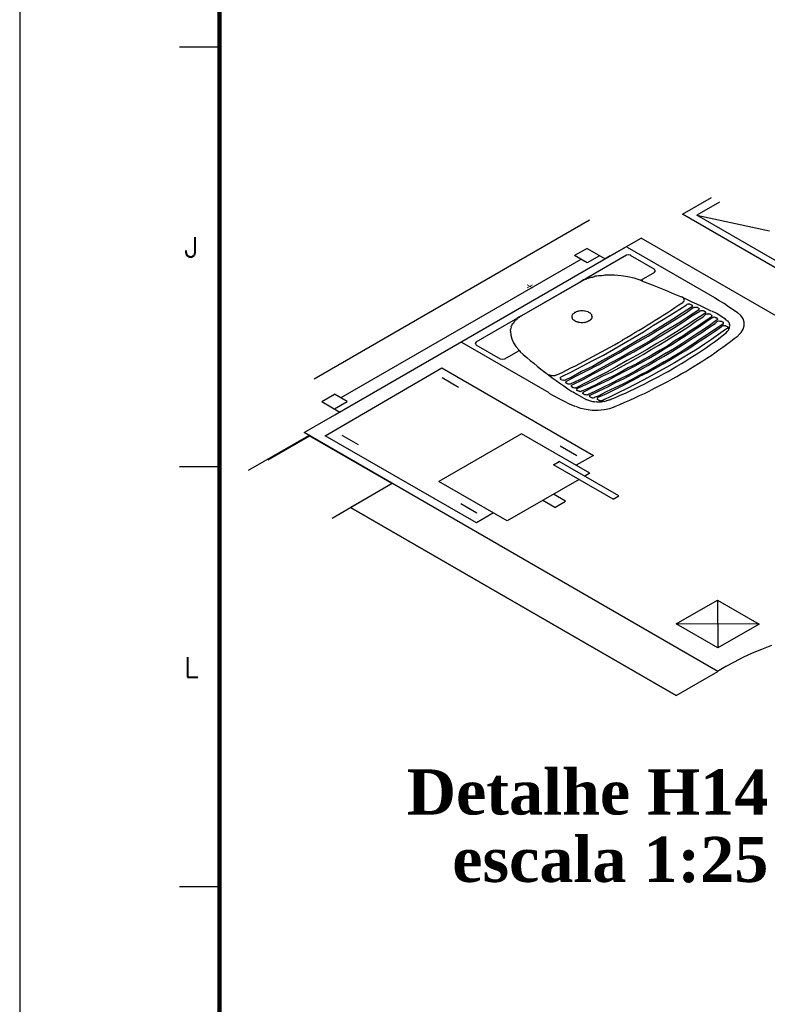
# Model space of a CAD drawing. Header units: millimetres. Extents: x 335 to 91625, y -1 to 84.
# Tile 2 of 62: x 335 to 345, y 24 to 37. Entities that reach past the tile are written whole.
import ezdxf

# ---------------------------------------------------------------- set-up
doc = ezdxf.new("R2010")
doc.units = ezdxf.units.MM
doc.header["$MEASUREMENT"] = 0
doc.layers.add('DI-Títulos', color=3, linetype='Continuous', lineweight=30)
doc.layers.add('SIMBOLOS INT', color=8, linetype='Continuous', lineweight=5)
doc.layers.add('Margem', color=4, linetype='Continuous')
doc.styles.add('ROMANS', font='ROMANS')
doc.styles.add('TimesNewRomanN', font='timesbd.ttf')

msp = doc.modelspace()

# ---------------------------------------------------------------- linework, layer by layer
at = {"color": 7}
for p, q in [((343.6307, 34.1893), (343.9947, 34.3993)), ((344.0957, 34.3403), (343.8097, 34.1753)), ((352.0847, 29.3083), (343.6307, 34.1893)), ((343.8097, 34.1753), (344.7217, 33.9793)), ((347.9457, 31.7873), (343.8097, 34.1753)), ((339.0189, 32.1263), (342.4669, 34.1173)), ((342.7267, 33.6673), (343.1137, 33.8903)), ((351.0507, 29.3083), (343.1137, 33.8903)), ((339.2787, 31.6763), (342.7267, 33.6673)), ((342.4357, 33.7603), (342.2797, 33.6703)), ((342.4377, 33.5783), (342.2797, 33.6703)), ((342.4357, 33.7603), (342.6617, 33.6293)), ((342.5937, 33.6683), (342.4377, 33.5783)), ((342.7267, 33.6673), (342.6617, 33.6293)), ((342.3597, 33.6233), (339.3537, 31.8883)), ((339.1597, 31.4153), (340.6197, 32.2643)), ((340.6197, 32.2643), (342.5157, 31.1693)), ((340.6217, 32.1433), (340.8277, 32.0243)), ((339.1147, 31.8433), (339.2737, 31.9343)), ((339.4317, 31.8433), (339.2737, 31.9343)), ((339.1147, 31.8433), (339.3407, 31.7123)), ((339.2737, 31.7513), (339.4317, 31.8433)), ((339.2787, 31.6763), (339.3407, 31.7123)), ((338.8947, 31.4543), (339.2787, 31.6763)), ((344.0727, 28.4653), (338.8947, 31.4543)), ((344.0727, 28.4653), (338.8947, 31.4543)), ((341.6147, 31.4413), (340.5807, 30.8443)), ((342.4717, 30.9463), (341.6147, 31.4413)), ((338.1987, 30.9843), (338.9537, 31.4203)), ((338.4427, 31.1123), (338.9647, 31.4143)), ((338.9537, 31.4203), (339.9987, 30.8173)), ((341.0507, 30.3233), (339.1597, 31.4153)), ((339.5747, 31.3013), (339.3697, 31.4203)), ((342.1007, 31.2893), (342.3077, 31.1693)), ((342.0167, 31.0523), (342.0877, 31.0933)), ((342.8327, 30.6623), (342.0877, 31.0933)), ((342.5157, 31.1693), (342.3007, 31.0453)), ((342.7627, 30.6223), (342.0167, 31.0523)), ((342.4717, 30.9463), (342.4067, 30.9083)), ((341.4377, 30.3493), (340.5807, 30.8443)), ((342.3367, 30.8683), (341.4377, 30.3493)), ((339.9987, 30.8173), (339.2437, 30.3813)), ((339.9987, 30.8173), (339.4767, 30.5153)), ((339.9987, 30.8173), (339.4767, 30.5153)), ((342.0327, 30.5183), (341.8817, 30.6053)), ((342.1677, 30.5963), (342.0167, 30.6833)), ((342.0327, 30.5183), (342.1677, 30.5963)), ((342.7627, 30.6223), (342.8327, 30.6623)), ((343.5497, 28.1633), (339.4767, 30.5153)), ((339.4767, 30.5153), (343.5497, 28.1633)), ((341.0557, 30.4463), (340.8557, 30.5623)), ((341.2667, 30.4483), (341.0507, 30.3233)), ((344.0697, 29.3573), (344.0727, 28.7593)), ((344.5897, 29.0573), (343.5527, 29.0593)), ((343.5497, 28.1633), (344.0727, 28.4653))]:
    msp.add_line(p, q, dxfattribs=at)
at = {"color": 8}
for p, q in [((340.8687, 32.5943), (342.9187, 33.7783)), ((342.9287, 33.6763), (342.4327, 33.3893)), ((342.9367, 33.7763), (344.0307, 33.1453)), ((343.2827, 33.4963), (342.9787, 33.6713)), ((342.5397, 33.4123), (342.5237, 33.4063)), ((342.5597, 33.4123), (342.5397, 33.4123)), ((342.5787, 33.4163), (342.5597, 33.4123)), ((342.6047, 33.4193), (342.5787, 33.4163)), ((342.6197, 33.4163), (342.6047, 33.4193)), ((342.6407, 33.4223), (342.6197, 33.4163)), ((342.6587, 33.4243), (342.6407, 33.4223)), ((342.6797, 33.4243), (342.6587, 33.4243)), ((342.6877, 33.4253), (342.6797, 33.4243)), ((343.1187, 33.3683), (343.2827, 33.4633)), ((342.3547, 33.3443), (341.6147, 32.9173)), ((342.3577, 33.3433), (341.6147, 32.9173)), ((342.3677, 33.3523), (342.3547, 33.3443)), ((342.3627, 33.3463), (342.3577, 33.3433)), ((342.3707, 33.3503), (342.3627, 33.3463)), ((342.3807, 33.3593), (342.3677, 33.3523)), ((342.3807, 33.3563), (342.3707, 33.3503)), ((342.3937, 33.3673), (342.3807, 33.3593)), ((342.3857, 33.3593), (342.3807, 33.3563)), ((342.3967, 33.3653), (342.3857, 33.3593)), ((342.4117, 33.3773), (342.3937, 33.3673)), ((342.4067, 33.3713), (342.3967, 33.3653)), ((342.4197, 33.3733), (342.4067, 33.3713)), ((342.4227, 33.3833), (342.4117, 33.3773)), ((342.4307, 33.3793), (342.4197, 33.3733)), ((342.4327, 33.3893), (342.4227, 33.3833)), ((342.4457, 33.3823), (342.4307, 33.3793)), ((342.4487, 33.3833), (342.4457, 33.3813)), ((342.4587, 33.3893), (342.4487, 33.3833)), ((342.4717, 33.3913), (342.4587, 33.3893)), ((342.4847, 33.3953), (342.4717, 33.3913)), ((342.5057, 33.3983), (342.4847, 33.3953)), ((342.5237, 33.4063), (342.5057, 33.3983)), ((343.1027, 33.3623), (343.0957, 33.3673)), ((343.1057, 33.3613), (343.1027, 33.3623)), ((343.1087, 33.3593), (343.1057, 33.3613)), ((343.1237, 33.3593), (343.1087, 33.3593)), ((343.1187, 33.3683), (343.1157, 33.3673)), ((343.1157, 33.3673), (343.1187, 33.3653)), ((343.1187, 33.3653), (343.1157, 33.3643)), ((343.1157, 33.3643), (343.1237, 33.3593)), ((343.1237, 33.3593), (343.1267, 33.3573)), ((343.1267, 33.3583), (343.1237, 33.3593)), ((343.1267, 33.3583), (343.1267, 33.3573)), ((343.1267, 33.3583), (343.1267, 33.3573)), ((343.6227, 33.1553), (343.6177, 33.1583)), ((343.6277, 33.1523), (343.6227, 33.1553)), ((343.6307, 33.1513), (343.6277, 33.1523)), ((343.6387, 33.1463), (343.6307, 33.1513)), ((343.6307, 33.0223), (343.6797, 33.0563)), ((343.6357, 33.0823), (343.6407, 33.0853)), ((343.6407, 33.1453), (343.6387, 33.1463)), ((343.6387, 33.0923), (343.6437, 33.0953)), ((343.6407, 33.0853), (343.6387, 33.0923)), ((343.6437, 33.1433), (343.6407, 33.1443)), ((343.6457, 33.1363), (343.6437, 33.1433)), ((343.6437, 33.0953), (343.6457, 33.0973)), ((343.6487, 33.1343), (343.6457, 33.1363)), ((343.6457, 33.1123), (343.6537, 33.1163)), ((343.6537, 33.1073), (343.6457, 33.1123)), ((343.6457, 33.0973), (343.6517, 33.1023)), ((343.6487, 33.1283), (343.6487, 33.1343)), ((343.6537, 33.1253), (343.6487, 33.1283)), ((343.6517, 33.1063), (343.6537, 33.1073)), ((343.6537, 33.1043), (343.6517, 33.1063)), ((343.6517, 33.1033), (343.6537, 33.1043)), ((343.6537, 33.1193), (343.6537, 33.1253)), ((343.6537, 33.1163), (343.6537, 33.1193)), ((343.6797, 33.0563), (343.6847, 33.0593)), ((343.6847, 33.0593), (343.6907, 33.0623)), ((343.6907, 33.0623), (343.6957, 33.0653)), ((343.6957, 33.0653), (343.7007, 33.0623)), ((343.7007, 33.0623), (343.7037, 33.0643)), ((343.7037, 33.0643), (343.7107, 33.0683)), ((343.7107, 33.0683), (343.7167, 33.0653)), ((343.7167, 33.0653), (343.7187, 33.0673)), ((343.7187, 33.0673), (343.7237, 33.0643)), ((343.7237, 33.0643), (343.7267, 33.0623)), ((343.7267, 33.0623), (343.7347, 33.0583)), ((343.7347, 33.0583), (343.7397, 33.0583)), ((343.7397, 33.0583), (343.7397, 33.0553)), ((343.7397, 33.0553), (343.7477, 33.0503)), ((343.7477, 33.0503), (343.7497, 33.0493)), ((343.7497, 33.0493), (343.7557, 33.0463)), ((343.7577, 33.0413), (343.7497, 33.0373)), ((343.7557, 33.0463), (343.7527, 33.0443)), ((343.7527, 33.0443), (343.7577, 33.0413)), ((341.6147, 32.9173), (341.6067, 32.9123)), ((341.6147, 32.9173), (341.6097, 32.9143)), ((342.2487, 32.9263), (342.2457, 32.9153)), ((342.2457, 32.9153), (342.2457, 32.9123)), ((342.2507, 32.9303), (342.2487, 32.9263)), ((342.2617, 32.9363), (342.2507, 32.9303)), ((342.2687, 32.9473), (342.2587, 32.9413)), ((342.2587, 32.9413), (342.2617, 32.9363)), ((342.2797, 32.9533), (342.2687, 32.9473)), ((342.2817, 32.9603), (342.2767, 32.9573)), ((342.2767, 32.9573), (342.2797, 32.9533)), ((342.2927, 32.9603), (342.2817, 32.9603)), ((342.3007, 32.9653), (342.2927, 32.9603)), ((342.3107, 32.9713), (342.3007, 32.9653)), ((342.3187, 32.9693), (342.3107, 32.9713)), ((342.3287, 32.9753), (342.3187, 32.9693)), ((342.3367, 32.9773), (342.3287, 32.9753)), ((342.3547, 32.9783), (342.3367, 32.9773)), ((342.3597, 32.9783), (342.3547, 32.9783)), ((342.3707, 32.9813), (342.3597, 32.9783)), ((342.3807, 32.9783), (342.3707, 32.9813)), ((342.3857, 32.9783), (342.3807, 32.9783)), ((342.4047, 32.9773), (342.3857, 32.9783)), ((342.4117, 32.9753), (342.4047, 32.9773)), ((342.4277, 32.9723), (342.4117, 32.9753)), ((342.4307, 32.9713), (342.4277, 32.9723)), ((342.4457, 32.9683), (342.4307, 32.9713)), ((342.4487, 32.9663), (342.4457, 32.9683)), ((342.4587, 32.9603), (342.4487, 32.9663)), ((342.4667, 32.9563), (342.4587, 32.9603)), ((342.4747, 32.9513), (342.4667, 32.9563)), ((342.4797, 32.9483), (342.4747, 32.9513)), ((342.4827, 32.9413), (342.4797, 32.9483)), ((342.4897, 32.9363), (342.4827, 32.9413)), ((342.4957, 32.9273), (342.4897, 32.9363)), ((342.4957, 32.9243), (342.4957, 32.9273)), ((342.4957, 32.9153), (342.4957, 32.9243)), ((342.4977, 32.9113), (342.4957, 32.9153)), ((343.3887, 32.8703), (343.5087, 32.9453)), ((343.6277, 32.9483), (343.5037, 32.8703)), ((343.5087, 32.9453), (343.6307, 33.0223)), ((343.5607, 32.8853), (343.6797, 32.9603)), ((343.7447, 33.0253), (343.6277, 32.9483)), ((343.6357, 32.8393), (343.7497, 32.9173)), ((343.6797, 32.9603), (343.7627, 33.0203)), ((343.8307, 32.9873), (343.7137, 32.9113)), ((343.7497, 33.0283), (343.7447, 33.0253)), ((343.7527, 33.0323), (343.7477, 33.0293)), ((343.7477, 33.0293), (343.7497, 33.0283)), ((343.7497, 33.0373), (343.7557, 33.0343)), ((343.7497, 32.9173), (343.8487, 32.9773)), ((343.7557, 33.0343), (343.7527, 33.0323)), ((343.7627, 33.0203), (343.7687, 33.0233)), ((343.7687, 33.0233), (343.7787, 33.0203)), ((343.7787, 33.0203), (343.7867, 33.0243)), ((343.7867, 33.0253), (343.7867, 33.0243)), ((343.7867, 33.0253), (343.7867, 33.0243)), ((343.7867, 33.0253), (343.7917, 33.0253)), ((343.7917, 33.0253), (343.7947, 33.0263)), ((343.9107, 32.9443), (343.7917, 32.8693)), ((343.7947, 33.0263), (343.7997, 33.0233)), ((343.7997, 33.0233), (343.8127, 33.0243)), ((343.8127, 33.0253), (343.8127, 33.0243)), ((343.8127, 33.0253), (343.8127, 33.0243)), ((343.8127, 33.0253), (343.8177, 33.0213)), ((343.8177, 33.0223), (343.8177, 33.0213)), ((343.8177, 33.0223), (343.8207, 33.0203)), ((343.8207, 33.0203), (343.8277, 33.0163)), ((343.8277, 33.0163), (343.8307, 33.0143)), ((343.8307, 33.0143), (343.8337, 33.0133)), ((343.8337, 32.9893), (343.8307, 32.9873)), ((343.8337, 33.0133), (343.8337, 33.0043)), ((343.8337, 33.0043), (343.8357, 33.0023)), ((343.8357, 33.0023), (343.8337, 33.0013)), ((343.8337, 33.0013), (343.8387, 32.9983)), ((343.8407, 32.9933), (343.8337, 32.9893)), ((343.8387, 32.9983), (343.8357, 32.9963)), ((343.8357, 32.9963), (343.8407, 32.9933)), ((343.8487, 32.9773), (343.8517, 32.9783)), ((343.8517, 32.9783), (343.8587, 32.9823)), ((343.8587, 32.9833), (343.8617, 32.9843)), ((343.8587, 32.9833), (343.8587, 32.9823)), ((343.8587, 32.9833), (343.8587, 32.9823)), ((343.8617, 32.9843), (343.8647, 32.9833)), ((343.8647, 32.9833), (343.8667, 32.9843)), ((343.8667, 32.9843), (343.8827, 32.9843)), ((343.8827, 32.9843), (343.8847, 32.9823)), ((343.8847, 32.9833), (343.8877, 32.9843)), ((343.8847, 32.9833), (343.8847, 32.9823)), ((343.8877, 32.9843), (343.8927, 32.9813)), ((343.8877, 32.9063), (343.9237, 32.9363)), ((343.8927, 32.9813), (343.8977, 32.9783)), ((343.8977, 32.9783), (343.9037, 32.9753)), ((343.9037, 32.9753), (343.9057, 32.9743)), ((343.9057, 32.9743), (343.9137, 32.9693)), ((343.9187, 32.9483), (343.9107, 32.9443)), ((343.9137, 32.9693), (343.9167, 32.9683)), ((343.9167, 32.9683), (343.9137, 32.9663)), ((343.9137, 32.9663), (343.9167, 32.9643)), ((343.9167, 32.9533), (343.9137, 32.9513)), ((343.9137, 32.9513), (343.9187, 32.9483)), ((343.9167, 32.9653), (343.9167, 32.9643)), ((343.9167, 32.9653), (343.9167, 32.9643)), ((343.9167, 32.9653), (343.9237, 32.9603)), ((343.9237, 32.9603), (343.9167, 32.9563)), ((343.9167, 32.9563), (343.9187, 32.9543)), ((343.9187, 32.9543), (343.9167, 32.9533)), ((343.9237, 32.9363), (343.9317, 32.9413)), ((343.9317, 32.9413), (343.9347, 32.9423)), ((343.9347, 32.9423), (343.9367, 32.9443)), ((343.9367, 32.9443), (343.9447, 32.9393)), ((343.9447, 32.9393), (343.9527, 32.9433)), ((343.9527, 32.9443), (343.9527, 32.9433)), ((343.9527, 32.9443), (343.9557, 32.9423)), ((343.9557, 32.9423), (343.9607, 32.9423)), ((343.9607, 32.9423), (343.9737, 32.9413)), ((343.9737, 32.9413), (343.9757, 32.9393)), ((343.9757, 32.9393), (343.9817, 32.9363)), ((343.9817, 32.9363), (343.9867, 32.9333)), ((343.9867, 32.9333), (343.9917, 32.9303)), ((343.9947, 32.9293), (343.9887, 32.9263)), ((343.9887, 32.9263), (343.9967, 32.9213)), ((343.9917, 32.9303), (343.9947, 32.9293)), ((343.9997, 32.9173), (343.9917, 32.9123)), ((343.9967, 32.9213), (343.9997, 32.9203)), ((343.9997, 32.9203), (343.9967, 32.9183)), ((343.9967, 32.9183), (343.9997, 32.9173)), ((341.5367, 32.8723), (341.0457, 32.5883)), ((341.4927, 32.7953), (341.4817, 32.7833)), ((341.4947, 32.8093), (341.4927, 32.7953)), ((341.5057, 32.8183), (341.4947, 32.8093)), ((341.5187, 32.8283), (341.5057, 32.8183)), ((341.5207, 32.8393), (341.5187, 32.8283)), ((341.5287, 32.8463), (341.5207, 32.8393)), ((341.5337, 32.8493), (341.5287, 32.8463)), ((341.5367, 32.8573), (341.5337, 32.8493)), ((341.5517, 32.8813), (341.5367, 32.8723)), ((341.5447, 32.8613), (341.5367, 32.8573)), ((341.5497, 32.8703), (341.5447, 32.8613)), ((341.5597, 32.8763), (341.5497, 32.8703)), ((341.5577, 32.8843), (341.5517, 32.8813)), ((341.5837, 32.8993), (341.5577, 32.8833)), ((341.5647, 32.8793), (341.5597, 32.8763)), ((341.5677, 32.8873), (341.5647, 32.8793)), ((341.5757, 32.8913), (341.5677, 32.8873)), ((341.5857, 32.8973), (341.5757, 32.8913)), ((341.5967, 32.9063), (341.5837, 32.8993)), ((341.5967, 32.9033), (341.5857, 32.8973)), ((341.6067, 32.9123), (341.5967, 32.9063)), ((341.5987, 32.9083), (341.5967, 32.9033)), ((341.6097, 32.9143), (341.5987, 32.9083)), ((342.2457, 32.9123), (342.2457, 32.9093)), ((342.2457, 32.9093), (342.2457, 32.9003)), ((342.2457, 32.9003), (342.2507, 32.8943)), ((342.2507, 32.8943), (342.2507, 32.8883)), ((342.2507, 32.8883), (342.2507, 32.8823)), ((342.2507, 32.8823), (342.2557, 32.8733)), ((342.2557, 32.8733), (342.2587, 32.8723)), ((342.2587, 32.8723), (342.2687, 32.8663)), ((342.2687, 32.8663), (342.2747, 32.8603)), ((342.2747, 32.8603), (342.2797, 32.8573)), ((342.2797, 32.8573), (342.2877, 32.8523)), ((342.2877, 32.8523), (342.2977, 32.8463)), ((342.2977, 32.8463), (342.3027, 32.8463)), ((342.3027, 32.8463), (342.3137, 32.8403)), ((342.3137, 32.8403), (342.3237, 32.8403)), ((342.3237, 32.8403), (342.3337, 32.8343)), ((342.3337, 32.8343), (342.3417, 32.8363)), ((342.3417, 32.8363), (342.3577, 32.8333)), ((342.3577, 32.8333), (342.3627, 32.8333)), ((342.3627, 32.8333), (342.3787, 32.8333)), ((342.3787, 32.8333), (342.3837, 32.8333)), ((342.3837, 32.8333), (342.3987, 32.8363)), ((342.3987, 32.8363), (342.4067, 32.8343)), ((342.4067, 32.8343), (342.4227, 32.8373)), ((342.4227, 32.8373), (342.4277, 32.8403)), ((342.4277, 32.8403), (342.4407, 32.8453)), ((342.4407, 32.8453), (342.4437, 32.8463)), ((342.4437, 32.8463), (342.4537, 32.8523)), ((342.4537, 32.8523), (342.4617, 32.8573)), ((342.4617, 32.8573), (342.4667, 32.8603)), ((342.4667, 32.8603), (342.4717, 32.8633)), ((342.4717, 32.8633), (342.4747, 32.8643)), ((342.4747, 32.8643), (342.4847, 32.8703)), ((342.4847, 32.8733), (342.4957, 32.8793)), ((342.4847, 32.8703), (342.4847, 32.8733)), ((342.4957, 32.8853), (342.5007, 32.8943)), ((342.4957, 32.8793), (342.4957, 32.8853)), ((342.5027, 32.9053), (342.4977, 32.9113)), ((342.4977, 32.8993), (342.5027, 32.9053)), ((342.5007, 32.8943), (342.4977, 32.8993)), ((343.1447, 32.7173), (343.2697, 32.7983)), ((343.3867, 32.7943), (343.2647, 32.7203)), ((343.2697, 32.7983), (343.3887, 32.8703)), ((343.3237, 32.7373), (343.4407, 32.8103)), ((343.5037, 32.8703), (343.3867, 32.7943)), ((343.4407, 32.8103), (343.5607, 32.8853)), ((343.5967, 32.8343), (343.4747, 32.7613)), ((343.5167, 32.7643), (343.6357, 32.8393)), ((343.6747, 32.7923), (343.5577, 32.7163)), ((343.7137, 32.9113), (343.5967, 32.8343)), ((343.7917, 32.8693), (343.6747, 32.7923)), ((343.7087, 32.7853), (343.7947, 32.8463)), ((343.7947, 32.8463), (343.8877, 32.9063)), ((343.9037, 32.8433), (343.8177, 32.7823)), ((343.8487, 32.7883), (343.9347, 32.8493)), ((343.9817, 32.8043), (343.8907, 32.7433)), ((343.9967, 32.9063), (343.9037, 32.8433)), ((343.9347, 32.8493), (343.9997, 32.8933)), ((343.9497, 32.7623), (344.0387, 32.8223)), ((344.0667, 32.8663), (343.9817, 32.8043)), ((343.9917, 32.9123), (343.9967, 32.9063)), ((343.9997, 32.8933), (344.0077, 32.8973)), ((344.0077, 32.8973), (344.0097, 32.8993)), ((344.0097, 32.8993), (344.0127, 32.9003)), ((344.0127, 32.9003), (344.0177, 32.8973)), ((344.0177, 32.8973), (344.0257, 32.9023)), ((344.0257, 32.9023), (344.0277, 32.9003)), ((344.0277, 32.9003), (344.0307, 32.9023)), ((344.0307, 32.9023), (344.0387, 32.8973)), ((344.0387, 32.8973), (344.0407, 32.8963)), ((344.0387, 32.8223), (344.0667, 32.8453)), ((344.0407, 32.8963), (344.0487, 32.8973)), ((344.1367, 32.8133), (344.0467, 32.7553)), ((344.0487, 32.8973), (344.0567, 32.8933)), ((344.0567, 32.8933), (344.0617, 32.8903)), ((344.0617, 32.8903), (344.0667, 32.8873)), ((344.0667, 32.8873), (344.0617, 32.8843)), ((344.0617, 32.8843), (344.0667, 32.8813)), ((344.0667, 32.8693), (344.0647, 32.8673)), ((344.0647, 32.8673), (344.0667, 32.8663)), ((344.0667, 32.8813), (344.0697, 32.8793)), ((344.0697, 32.8793), (344.0667, 32.8783)), ((344.0667, 32.8783), (344.0747, 32.8733)), ((344.0747, 32.8733), (344.0667, 32.8693)), ((344.0667, 32.8453), (344.0727, 32.8483)), ((344.0727, 32.8483), (344.0747, 32.8493)), ((344.0747, 32.8493), (344.0827, 32.8543)), ((344.0827, 32.8543), (344.0877, 32.8503)), ((344.0877, 32.8513), (344.0907, 32.8523)), ((344.0877, 32.8513), (344.0877, 32.8503)), ((344.0907, 32.8523), (344.0987, 32.8513)), ((344.0987, 32.8513), (344.1007, 32.8493)), ((344.1007, 32.8493), (344.1167, 32.8493)), ((344.1167, 32.8493), (344.1187, 32.8473)), ((344.1187, 32.8483), (344.1217, 32.8463)), ((344.1217, 32.8463), (344.1297, 32.8423)), ((344.1237, 32.7883), (344.1317, 32.7923)), ((344.1297, 32.8423), (344.1317, 32.8403)), ((344.1317, 32.8403), (344.1367, 32.8373)), ((344.1317, 32.7923), (344.1347, 32.7943)), ((344.1427, 32.8343), (344.1347, 32.8303)), ((344.1347, 32.8303), (344.1397, 32.8273)), ((344.1347, 32.7943), (344.1397, 32.7973)), ((344.1367, 32.8373), (344.1427, 32.8343)), ((344.1397, 32.8243), (344.1367, 32.8223)), ((344.1367, 32.8223), (344.1447, 32.8183)), ((344.1447, 32.8183), (344.1367, 32.8133)), ((344.1397, 32.8273), (344.1397, 32.8243)), ((344.1397, 32.7973), (344.1447, 32.7943)), ((344.1447, 32.7943), (344.1497, 32.7973)), ((344.1497, 32.7973), (344.1557, 32.7943)), ((344.1557, 32.7943), (344.1657, 32.7943)), ((344.1737, 32.8673), (344.1657, 32.8783)), ((344.1657, 32.7943), (344.1687, 32.7923)), ((344.1687, 32.7923), (344.1757, 32.7883)), ((344.1817, 32.8633), (344.1737, 32.8673)), ((344.1917, 32.8543), (344.1817, 32.8633)), ((344.2017, 32.8483), (344.1917, 32.8543)), ((344.2047, 32.8373), (344.2017, 32.8483)), ((344.2097, 32.8313), (344.2047, 32.8373)), ((344.2177, 32.8243), (344.2097, 32.8313)), ((344.2207, 32.8103), (344.2177, 32.8243)), ((344.2257, 32.8013), (344.2207, 32.8103)), ((344.2227, 32.7913), (344.2257, 32.8013)), ((341.4767, 32.7503), (341.4737, 32.7373)), ((341.4737, 32.7373), (341.4737, 32.7253)), ((341.4817, 32.7593), (341.4767, 32.7503)), ((341.4817, 32.7833), (341.4867, 32.7743)), ((341.4867, 32.7743), (341.4817, 32.7593)), ((343.0197, 32.6453), (343.1447, 32.7173)), ((343.2647, 32.7203), (343.1397, 32.6483)), ((343.2017, 32.6633), (343.3237, 32.7373)), ((343.3497, 32.6863), (343.2327, 32.6093)), ((343.2747, 32.6183), (343.3997, 32.6903)), ((343.4747, 32.7613), (343.3497, 32.6863)), ((343.3997, 32.6903), (343.5167, 32.7643)), ((343.5577, 32.7163), (343.4357, 32.6423)), ((343.5237, 32.6663), (343.6177, 32.7263)), ((343.5867, 32.6153), (343.6747, 32.6723)), ((343.6177, 32.7263), (343.7087, 32.7853)), ((343.7237, 32.7253), (343.6357, 32.6623)), ((343.6747, 32.6723), (343.7627, 32.7323)), ((343.7997, 32.6843), (343.7107, 32.6243)), ((343.8177, 32.7823), (343.7237, 32.7253)), ((343.7627, 32.7323), (343.8487, 32.7883)), ((343.7657, 32.6413), (343.8617, 32.6993)), ((343.8907, 32.7433), (343.7997, 32.6843)), ((343.8617, 32.6993), (343.9497, 32.7623)), ((343.9577, 32.6923), (343.8647, 32.6323)), ((343.9427, 32.6623), (344.0307, 32.7223)), ((344.0467, 32.7553), (343.9577, 32.6923)), ((344.0797, 32.6813), (343.9947, 32.6203)), ((344.0307, 32.7223), (344.1187, 32.7843)), ((344.1687, 32.7443), (344.0797, 32.6813)), ((344.1187, 32.7853), (344.1237, 32.7873)), ((344.1237, 32.7883), (344.1237, 32.7873)), ((344.1237, 32.7883), (344.1237, 32.7873)), ((344.1707, 32.7463), (344.1687, 32.7443)), ((344.1757, 32.7043), (344.1687, 32.6993)), ((344.1787, 32.7503), (344.1707, 32.7463)), ((344.1757, 32.7883), (344.1817, 32.7883)), ((344.1757, 32.7043), (344.1817, 32.7063)), ((344.1817, 32.7523), (344.1787, 32.7503)), ((344.1817, 32.7883), (344.1837, 32.7863)), ((344.1837, 32.7533), (344.1817, 32.7523)), ((344.1817, 32.7073), (344.1917, 32.7193)), ((344.1837, 32.7863), (344.1917, 32.7823)), ((344.1917, 32.7583), (344.1837, 32.7533)), ((344.1917, 32.7823), (344.1947, 32.7803)), ((344.1947, 32.7593), (344.1917, 32.7583)), ((344.1917, 32.7193), (344.1967, 32.7283)), ((344.1947, 32.7803), (344.1997, 32.7773)), ((344.1997, 32.7623), (344.1947, 32.7593)), ((344.1997, 32.7773), (344.1967, 32.7763)), ((344.1967, 32.7763), (344.2017, 32.7733)), ((344.2017, 32.7673), (344.1967, 32.7643)), ((344.1967, 32.7643), (344.1997, 32.7623)), ((344.1967, 32.7283), (344.1997, 32.7293)), ((344.1997, 32.7293), (344.2047, 32.7383)), ((344.2017, 32.7733), (344.2017, 32.7673)), ((344.2047, 32.7383), (344.2127, 32.7453)), ((344.2127, 32.7553), (344.2207, 32.7623)), ((344.2127, 32.7463), (344.2127, 32.7553)), ((344.2177, 32.7823), (344.2227, 32.7913)), ((344.2207, 32.7743), (344.2177, 32.7823)), ((344.2207, 32.7623), (344.2207, 32.7743)), ((341.9627, 31.9513), (340.8687, 32.5823)), ((341.0457, 32.5553), (341.3497, 32.3803)), ((342.7707, 32.5013), (342.8927, 32.5713)), ((343.0067, 32.5723), (342.8827, 32.5003)), ((342.8927, 32.5723), (343.0197, 32.6453)), ((342.9497, 32.5183), (343.0767, 32.5913)), ((343.1397, 32.6483), (343.0067, 32.5723)), ((343.0767, 32.5913), (343.2017, 32.6633)), ((343.2327, 32.6093), (343.1087, 32.5373)), ((343.1547, 32.5433), (343.2747, 32.6183)), ((343.3107, 32.5703), (343.1887, 32.4973)), ((343.2407, 32.4943), (343.3367, 32.5493)), ((343.4357, 32.6423), (343.3107, 32.5703)), ((343.3367, 32.5493), (343.4327, 32.6073)), ((343.3967, 32.5003), (343.4927, 32.5553)), ((343.4327, 32.6083), (343.5237, 32.6663)), ((343.5367, 32.6023), (343.4487, 32.5423)), ((343.4927, 32.5553), (343.5867, 32.6153)), ((343.6227, 32.5643), (343.5297, 32.5073)), ((343.6357, 32.6623), (343.5367, 32.6023)), ((343.5837, 32.5243), (343.6777, 32.5813)), ((343.7107, 32.6243), (343.6227, 32.5643)), ((343.6777, 32.5813), (343.7657, 32.6413)), ((343.7757, 32.5693), (343.6847, 32.5133)), ((343.7627, 32.5433), (343.8537, 32.6023)), ((343.8647, 32.6323), (343.7757, 32.5693)), ((343.9057, 32.5603), (343.8147, 32.5013)), ((343.8537, 32.6023), (343.9427, 32.6623)), ((343.9947, 32.6203), (343.9057, 32.5603)), ((341.4067, 32.3803), (341.5727, 32.4763)), ((341.5757, 32.4773), (341.5727, 32.4763)), ((341.5837, 32.4823), (341.5757, 32.4773)), ((341.5777, 32.4913), (341.5837, 32.4853)), ((341.5837, 32.4853), (341.5857, 32.4833)), ((341.5857, 32.4803), (341.5837, 32.4823)), ((341.5857, 32.4833), (341.5887, 32.4823)), ((341.5937, 32.4763), (341.5857, 32.4803)), ((341.5887, 32.4823), (341.5967, 32.4773)), ((341.5967, 32.4773), (341.5937, 32.4763)), ((342.5077, 32.3593), (342.6407, 32.4263)), ((342.7577, 32.4283), (342.6307, 32.3573)), ((342.6407, 32.4263), (342.7707, 32.5013)), ((342.7007, 32.3773), (342.8277, 32.4473)), ((342.8827, 32.5003), (342.7577, 32.4283)), ((342.8277, 32.4473), (342.9497, 32.5183)), ((342.9837, 32.4653), (342.8617, 32.3953)), ((342.8957, 32.3993), (343.0227, 32.4673)), ((343.0637, 32.4253), (342.9397, 32.3563)), ((343.1087, 32.5373), (342.9837, 32.4653)), ((343.0227, 32.4673), (343.1547, 32.5433)), ((343.0407, 32.3783), (343.1367, 32.4343)), ((343.1887, 32.4973), (343.0637, 32.4253)), ((343.1367, 32.4343), (343.2407, 32.4943)), ((343.2517, 32.4283), (343.1547, 32.3723)), ((343.2067, 32.3843), (343.3057, 32.4413)), ((343.3527, 32.4863), (343.2517, 32.4283)), ((343.3057, 32.4413), (343.3967, 32.5003)), ((343.4327, 32.4523), (343.3367, 32.3933)), ((343.4487, 32.5423), (343.3527, 32.4863)), ((343.3937, 32.4083), (343.4927, 32.4653)), ((343.5297, 32.5073), (343.4327, 32.4513)), ((343.4827, 32.3693), (343.5787, 32.4283)), ((343.4927, 32.4653), (343.5837, 32.5243)), ((343.5967, 32.4533), (343.4957, 32.3953)), ((343.5787, 32.4283), (343.6747, 32.4833)), ((343.6847, 32.5133), (343.5967, 32.4533)), ((343.7237, 32.4433), (343.6277, 32.3873)), ((343.6747, 32.4833), (343.7627, 32.5433)), ((343.8147, 32.5013), (343.7237, 32.4433)), ((342.3757, 32.2853), (342.5077, 32.3593)), ((342.4457, 32.2363), (342.5757, 32.3053)), ((342.6307, 32.3573), (342.5027, 32.2843)), ((342.5757, 32.3053), (342.7007, 32.3773)), ((342.7237, 32.3243), (342.5967, 32.2543)), ((342.6407, 32.2583), (342.7707, 32.3273)), ((342.8617, 32.3953), (342.7237, 32.3243)), ((342.7707, 32.3273), (342.8957, 32.3993)), ((342.9397, 32.3563), (342.8097, 32.2813)), ((342.8457, 32.2693), (342.9447, 32.3233)), ((342.9447, 32.3233), (343.0407, 32.3783)), ((343.0587, 32.3173), (342.9527, 32.2643)), ((343.0127, 32.2783), (343.1107, 32.3293)), ((343.1547, 32.3723), (343.0587, 32.3173)), ((343.1107, 32.3293), (343.2067, 32.3843)), ((343.2407, 32.3383), (343.1447, 32.2853)), ((343.1967, 32.2943), (343.2977, 32.3523)), ((343.3367, 32.3933), (343.2407, 32.3383)), ((343.2927, 32.2603), (343.3887, 32.3153)), ((343.2977, 32.3533), (343.3937, 32.4083)), ((343.3997, 32.3393), (343.3007, 32.2823)), ((343.3887, 32.3153), (343.4827, 32.3693)), ((343.4957, 32.3953), (343.3997, 32.3393)), ((343.5317, 32.3293), (343.4357, 32.2733)), ((343.6277, 32.3873), (343.5317, 32.3293)), ((341.9317, 32.1913), (341.9367, 32.1883)), ((341.9367, 32.1883), (341.9467, 32.1823)), ((341.9467, 32.1823), (341.9497, 32.1803)), ((341.9497, 32.1803), (341.9577, 32.1763)), ((341.9577, 32.1763), (341.9677, 32.1783)), ((341.9677, 32.1793), (341.9777, 32.1733)), ((342.0457, 32.1733), (342.0537, 32.1773)), ((342.0537, 32.1773), (342.0557, 32.1793)), ((342.0557, 32.1793), (342.0617, 32.1823)), ((342.1137, 32.1523), (342.2487, 32.2183)), ((342.3677, 32.2183), (342.2357, 32.1443)), ((342.2487, 32.2183), (342.3757, 32.2853)), ((342.3137, 32.1713), (342.4457, 32.2353)), ((342.4697, 32.1833), (342.3397, 32.1173)), ((342.5027, 32.2843), (342.3677, 32.2183)), ((342.3857, 32.1203), (342.5107, 32.1893)), ((342.5967, 32.2543), (342.4697, 32.1833)), ((342.5107, 32.1893), (342.6407, 32.2583)), ((342.6827, 32.2103), (342.5497, 32.1433)), ((342.6327, 32.1643), (342.7447, 32.2163)), ((342.8097, 32.2813), (342.6827, 32.2103)), ((342.7447, 32.2163), (342.8457, 32.2693)), ((342.8507, 32.2093), (342.7527, 32.1553)), ((342.8067, 32.1713), (342.9087, 32.2243)), ((342.9527, 32.2643), (342.8507, 32.2093)), ((342.9007, 32.1323), (343.0017, 32.1883)), ((342.9087, 32.2243), (343.0127, 32.2783)), ((343.0457, 32.2283), (342.9477, 32.1743)), ((343.0017, 32.1883), (343.1027, 32.2403)), ((343.1447, 32.2853), (343.0457, 32.2283)), ((343.0897, 32.1553), (343.1967, 32.2073)), ((343.1997, 32.2243), (343.0957, 32.1733)), ((343.1027, 32.2403), (343.1967, 32.2943)), ((343.1967, 32.2073), (343.2927, 32.2603)), ((343.3007, 32.2823), (343.1997, 32.2243)), ((343.3367, 32.2193), (343.2407, 32.1643)), ((343.4357, 32.2733), (343.3367, 32.2193)), ((341.9777, 32.1733), (341.9807, 32.1713)), ((341.9807, 32.1713), (341.9837, 32.1733)), ((341.9837, 32.1733), (341.9887, 32.1703)), ((341.9887, 32.1703), (341.9987, 32.1703)), ((341.9987, 32.1703), (342.0037, 32.1673)), ((342.0037, 32.1673), (342.0097, 32.1703)), ((342.0097, 32.1703), (342.0117, 32.1683)), ((342.0117, 32.1683), (342.0167, 32.1713)), ((342.0167, 32.1713), (342.0277, 32.1683)), ((342.0277, 32.1683), (342.0377, 32.1713)), ((342.0377, 32.1713), (342.0407, 32.1733)), ((342.0407, 32.1733), (342.0457, 32.1733)), ((342.1007, 32.1383), (342.1027, 32.1403)), ((342.1057, 32.1353), (342.1007, 32.1383)), ((342.1007, 32.1263), (342.1077, 32.1313)), ((342.1027, 32.1253), (342.1007, 32.1263)), ((342.1027, 32.1403), (342.1057, 32.1473)), ((342.1027, 32.1343), (342.1057, 32.1353)), ((342.1077, 32.1313), (342.1027, 32.1343)), ((342.1107, 32.1203), (342.1027, 32.1253)), ((342.1057, 32.1473), (342.1077, 32.1493)), ((342.1077, 32.1493), (342.1137, 32.1523)), ((342.1107, 32.1173), (342.1107, 32.1203)), ((342.1137, 32.1163), (342.1107, 32.1173)), ((342.1137, 32.1163), (342.1137, 32.1153)), ((342.1237, 32.1133), (342.1137, 32.1153)), ((342.1267, 32.1113), (342.1237, 32.1133)), ((342.1317, 32.1083), (342.1267, 32.1113)), ((342.1397, 32.1133), (342.1317, 32.1083)), ((342.1447, 32.1103), (342.1397, 32.1133)), ((342.1467, 32.1113), (342.1447, 32.1103)), ((342.1527, 32.1083), (342.1467, 32.1113)), ((342.1547, 32.1103), (342.1527, 32.1083)), ((342.1577, 32.1083), (342.1547, 32.1103)), ((342.1657, 32.1133), (342.1577, 32.1083)), ((342.1677, 32.1143), (342.1657, 32.1133)), ((342.2357, 32.1443), (342.1677, 32.1143)), ((342.1677, 32.0873), (342.1757, 32.0923)), ((342.1707, 32.0833), (342.1677, 32.0873)), ((342.1757, 32.0803), (342.1707, 32.0833)), ((342.1707, 32.0773), (342.1757, 32.0793)), ((342.1707, 32.0773), (342.1707, 32.0763)), ((342.1757, 32.0743), (342.1707, 32.0763)), ((342.1727, 32.0933), (342.1757, 32.0943)), ((342.1757, 32.0923), (342.1727, 32.0933)), ((342.1757, 32.0953), (342.1787, 32.0963)), ((342.1757, 32.0953), (342.1757, 32.0943)), ((342.1757, 32.0953), (342.1757, 32.0943)), ((342.1757, 32.0953), (342.1757, 32.0943)), ((342.1787, 32.0723), (342.1757, 32.0743)), ((342.1787, 32.0963), (342.1857, 32.1013)), ((342.1857, 32.0683), (342.1787, 32.0723)), ((342.1857, 32.1013), (342.3137, 32.1713)), ((342.1887, 32.0663), (342.1857, 32.0683)), ((342.1917, 32.0653), (342.1887, 32.0663)), ((342.1987, 32.0603), (342.1917, 32.0653)), ((342.2047, 32.0633), (342.1987, 32.0603)), ((342.2067, 32.0623), (342.2047, 32.0633)), ((342.2147, 32.0603), (342.2067, 32.0623)), ((342.2277, 32.0623), (342.2147, 32.0603)), ((342.2297, 32.0633), (342.2277, 32.0623)), ((342.2327, 32.0653), (342.2297, 32.0633)), ((342.3397, 32.1173), (342.2327, 32.0653)), ((342.2457, 32.0513), (342.2487, 32.0533)), ((342.2487, 32.0533), (342.2507, 32.0543)), ((342.2507, 32.0543), (342.3857, 32.1203)), ((342.4197, 32.0773), (342.3077, 32.0183)), ((342.3187, 32.0123), (342.4277, 32.0603)), ((342.5497, 32.1433), (342.4197, 32.0773)), ((342.4277, 32.0603), (342.5337, 32.1103)), ((342.5007, 32.0183), (342.6067, 32.0683)), ((342.5337, 32.1103), (342.6327, 32.1643)), ((342.6377, 32.1013), (342.5397, 32.0503)), ((342.6067, 32.0683), (342.7107, 32.1163)), ((342.7367, 32.0713), (342.6357, 32.0183)), ((342.7527, 32.1553), (342.6377, 32.1013)), ((342.6957, 32.0293), (342.7937, 32.0833)), ((342.7107, 32.1163), (342.8067, 32.1713)), ((342.8437, 32.1233), (342.7367, 32.0713)), ((342.8927, 32.0653), (342.7837, 32.0143)), ((342.7937, 32.0833), (342.9007, 32.1323)), ((342.9477, 32.1743), (342.8437, 32.1233)), ((342.9967, 32.1193), (342.8927, 32.0653)), ((342.8927, 32.0473), (342.9917, 32.1013)), ((343.0327, 32.0563), (342.9317, 32.0033)), ((342.9917, 32.1013), (343.0897, 32.1543)), ((343.0957, 32.1733), (342.9967, 32.1193)), ((343.1367, 32.1103), (343.0327, 32.0563)), ((343.2407, 32.1643), (343.1367, 32.1103)), ((342.2377, 32.0443), (342.2407, 32.0453)), ((342.2457, 32.0393), (342.2377, 32.0443)), ((342.2377, 32.0323), (342.2427, 32.0353)), ((342.2427, 32.0293), (342.2377, 32.0323)), ((342.2407, 32.0453), (342.2457, 32.0513)), ((342.2407, 32.0363), (342.2457, 32.0393)), ((342.2427, 32.0353), (342.2407, 32.0363)), ((342.2487, 32.0263), (342.2427, 32.0293)), ((342.2537, 32.0233), (342.2487, 32.0263)), ((342.2557, 32.0213), (342.2537, 32.0233)), ((342.2637, 32.0173), (342.2557, 32.0213)), ((342.2667, 32.0153), (342.2637, 32.0173)), ((342.2747, 32.0173), (342.2667, 32.0153)), ((342.2747, 32.0173), (342.2747, 32.0163)), ((342.2747, 32.0173), (342.2747, 32.0163)), ((342.2817, 32.0123), (342.2747, 32.0163)), ((342.2877, 32.0153), (342.2817, 32.0123)), ((342.2897, 32.0143), (342.2877, 32.0153)), ((342.2927, 32.0153), (342.2897, 32.0143)), ((342.2977, 32.0123), (342.2927, 32.0153)), ((342.3057, 32.0173), (342.2977, 32.0123)), ((342.3077, 32.0183), (342.3057, 32.0173)), ((342.3057, 31.9873), (342.3107, 31.9903)), ((342.3137, 31.9823), (342.3057, 31.9873)), ((342.3077, 32.0033), (342.3107, 32.0053)), ((342.3107, 31.9963), (342.3077, 32.0033)), ((342.3077, 31.9913), (342.3137, 31.9943)), ((342.3107, 31.9903), (342.3077, 31.9913)), ((342.3107, 32.0053), (342.3157, 32.0113)), ((342.3107, 31.9963), (342.3107, 31.9953)), ((342.3107, 31.9963), (342.3107, 31.9953)), ((342.3137, 31.9943), (342.3107, 31.9953)), ((342.3157, 31.9813), (342.3137, 31.9823)), ((342.3157, 32.0113), (342.3187, 32.0123)), ((342.3207, 31.9783), (342.3157, 31.9813)), ((342.3267, 31.9753), (342.3207, 31.9783)), ((342.3317, 31.9723), (342.3267, 31.9753)), ((342.3337, 31.9703), (342.3317, 31.9723)), ((342.3397, 31.9733), (342.3337, 31.9703)), ((342.3467, 31.9693), (342.3397, 31.9733)), ((342.3497, 31.9673), (342.3467, 31.9693)), ((342.3547, 31.9703), (342.3497, 31.9673)), ((342.3577, 31.9693), (342.3547, 31.9703)), ((342.3627, 31.9723), (342.3577, 31.9693)), ((342.3657, 31.9733), (342.3627, 31.9723)), ((342.4307, 31.9993), (342.3657, 31.9733)), ((342.3807, 31.9493), (342.3857, 31.9523)), ((342.3887, 31.9453), (342.3807, 31.9493)), ((342.3837, 31.9543), (342.3887, 31.9563)), ((342.3857, 31.9523), (342.3837, 31.9543)), ((342.3857, 31.9613), (342.3937, 31.9663)), ((342.3887, 31.9573), (342.3857, 31.9613)), ((342.3887, 31.9573), (342.3887, 31.9563)), ((342.3887, 31.9573), (342.3887, 31.9563)), ((342.3917, 31.9433), (342.3887, 31.9453)), ((342.3887, 31.9393), (342.3917, 31.9433)), ((342.3967, 31.9343), (342.3887, 31.9393)), ((342.3937, 31.9663), (342.3967, 31.9673)), ((342.3967, 31.9673), (342.5007, 32.0183)), ((342.4017, 31.9313), (342.3967, 31.9343)), ((342.4067, 31.9283), (342.4017, 31.9313)), ((342.4247, 31.9303), (342.4197, 31.9273)), ((342.4327, 31.9253), (342.4247, 31.9303)), ((342.5397, 32.0503), (342.4307, 31.9993)), ((342.5337, 31.9693), (342.4437, 31.9283)), ((342.4747, 31.9253), (342.5887, 31.9793)), ((342.6357, 32.0183), (342.5337, 31.9693)), ((342.6767, 31.9643), (342.5757, 31.9123)), ((342.5757, 31.8973), (342.6847, 31.9453)), ((342.5887, 31.9793), (342.6957, 32.0293)), ((342.7837, 32.0143), (342.6767, 31.9643)), ((342.6847, 31.9453), (342.7837, 31.9963)), ((342.8247, 31.9543), (342.7237, 31.9013)), ((342.7837, 31.9963), (342.8927, 32.0473)), ((342.9317, 32.0033), (342.8247, 31.9543)), ((342.4177, 31.9283), (342.4067, 31.9283)), ((342.4197, 31.9273), (342.4177, 31.9283)), ((342.4227, 31.8713), (342.4277, 31.8683)), ((342.4277, 31.8683), (342.4437, 31.8653)), ((342.4377, 31.9283), (342.4327, 31.9253)), ((342.4407, 31.9273), (342.4377, 31.9283)), ((342.4437, 31.9283), (342.4407, 31.9273)), ((342.4437, 31.8653), (342.4537, 31.8593)), ((342.4537, 31.8593), (342.4667, 31.8583)), ((342.4617, 31.9183), (342.4697, 31.9223)), ((342.4667, 31.9153), (342.4617, 31.9183)), ((342.4697, 31.9103), (342.4667, 31.9153)), ((342.4667, 31.9063), (342.4697, 31.9103)), ((342.4747, 31.9013), (342.4667, 31.9063)), ((342.4667, 31.8583), (342.4767, 31.8523)), ((342.4697, 31.9223), (342.4717, 31.9243)), ((342.4717, 31.9243), (342.4747, 31.9253)), ((342.4767, 31.9003), (342.4747, 31.9013)), ((342.4797, 31.8983), (342.4767, 31.8993)), ((342.4767, 31.8523), (342.4927, 31.8493)), ((342.4877, 31.8943), (342.4797, 31.8983)), ((342.4897, 31.8923), (342.4877, 31.8943)), ((342.4957, 31.8893), (342.4897, 31.8923)), ((342.4927, 31.8493), (342.5027, 31.8463)), ((342.5007, 31.8863), (342.4957, 31.8893)), ((342.5057, 31.8893), (342.5007, 31.8863)), ((342.5027, 31.8463), (342.5207, 31.8443)), ((342.5107, 31.8863), (342.5057, 31.8893)), ((342.5137, 31.8883), (342.5107, 31.8863)), ((342.5157, 31.8863), (342.5137, 31.8883)), ((342.5237, 31.8913), (342.5157, 31.8863)), ((342.5207, 31.8443), (342.5337, 31.8403)), ((342.5267, 31.8923), (342.5237, 31.8913)), ((342.5757, 31.9123), (342.5267, 31.8923)), ((342.5337, 31.8403), (342.5467, 31.8443)), ((342.5467, 31.8443), (342.5597, 31.8403)), ((342.5597, 31.8403), (342.5727, 31.8383)), ((342.5627, 31.8863), (342.5677, 31.8893)), ((342.5657, 31.8823), (342.5627, 31.8863)), ((342.5627, 31.8743), (342.5707, 31.8793)), ((342.5677, 31.8713), (342.5627, 31.8743)), ((342.5707, 31.8793), (342.5657, 31.8823)), ((342.5677, 31.8893), (342.5707, 31.8943)), ((342.5707, 31.8703), (342.5677, 31.8713)), ((342.5707, 31.8943), (342.5757, 31.8973)), ((342.5757, 31.8643), (342.5707, 31.8703)), ((342.5727, 31.8383), (342.5887, 31.8413)), ((342.5787, 31.8623), (342.5757, 31.8643)), ((342.5807, 31.8613), (342.5787, 31.8623)), ((342.5807, 31.8613), (342.5807, 31.8603)), ((342.5807, 31.8613), (342.5807, 31.8603)), ((342.5887, 31.8563), (342.5807, 31.8603)), ((342.5917, 31.8553), (342.5887, 31.8563)), ((342.5887, 31.8413), (342.5967, 31.8403)), ((342.5967, 31.8523), (342.5917, 31.8553)), ((342.5987, 31.8533), (342.5967, 31.8523)), ((342.5967, 31.8403), (342.6177, 31.8393)), ((342.6047, 31.8503), (342.5987, 31.8533)), ((342.6117, 31.8553), (342.6047, 31.8503)), ((342.6177, 31.8523), (342.6117, 31.8553)), ((342.6197, 31.8533), (342.6177, 31.8523)), ((342.6177, 31.8403), (342.6307, 31.8443)), ((342.6247, 31.8563), (342.6197, 31.8533)), ((342.6277, 31.8553), (342.6247, 31.8563)), ((342.6327, 31.8583), (342.6277, 31.8553)), ((342.6307, 31.8443), (342.6407, 31.8473)), ((342.6377, 31.8613), (342.6327, 31.8583)), ((342.6407, 31.8623), (342.6377, 31.8613)), ((342.6487, 31.8673), (342.6407, 31.8623)), ((342.6407, 31.8473), (342.6537, 31.8463)), ((342.6507, 31.8683), (342.6487, 31.8673)), ((342.6537, 31.8703), (342.6507, 31.8683)), ((342.7237, 31.9013), (342.6537, 31.8703)), ((342.6537, 31.8463), (342.6637, 31.8493)), ((342.6637, 31.8493), (342.6797, 31.8523)), ((342.7287, 31.8683), (342.7317, 31.8703))]:
    msp.add_line(p, q, dxfattribs=at)
for points in [[(342.9397, 33.7773), (342.9287, 33.7803), (342.9187, 33.7773)], [(342.9847, 33.6753), (342.9577, 33.6813), (342.9307, 33.6753)], [(343.1027, 33.3653), (343.0267, 33.3873), (342.9467, 33.4043), (342.8637, 33.4173), (342.7787, 33.4243), (342.6937, 33.4253)], [(343.2807, 33.4633), (343.2917, 33.4793), (343.2807, 33.4953)], [(343.9887, 32.9743), (343.9307, 33.0033), (343.8717, 33.0323), (343.8117, 33.0613), (343.7517, 33.0893), (343.6917, 33.1173), (343.6307, 33.1453), (343.5687, 33.1723), (343.5067, 33.1983), (343.4437, 33.2253), (343.3807, 33.2513), (343.3177, 33.2773), (343.2537, 33.3023), (343.1887, 33.3273), (343.1237, 33.3513)], [(343.1327, 33.3553), (343.1307, 33.3563), (343.1277, 33.3573)], [(342.8807, 32.6153), (342.9327, 32.6453), (342.9847, 32.6763), (343.0357, 32.7063), (343.0877, 32.7373), (343.1387, 32.7683), (343.1887, 32.7993), (343.2397, 32.8303), (343.2897, 32.8623), (343.3397, 32.8933), (343.3897, 32.9253), (343.4387, 32.9563), (343.4877, 32.9883), (343.5367, 33.0203), (343.5857, 33.0533), (343.6337, 33.0853)], [(344.3187, 32.9533), (344.2647, 32.9933), (344.2087, 33.0313), (344.1507, 33.0693), (344.0917, 33.1063), (344.0317, 33.1423)], [(344.1697, 32.8753), (344.1157, 32.9103), (344.0587, 32.9443), (343.9987, 32.9763)], [(344.3267, 32.6693), (344.3657, 32.7073), (344.3917, 32.7483), (344.4047, 32.7923), (344.4037, 32.8363), (344.3887, 32.8793), (344.3597, 32.9193), (344.3187, 32.9573)], [(341.4787, 32.7253), (341.4807, 32.6763), (341.4927, 32.6273), (341.5147, 32.5793), (341.5447, 32.5333), (341.5837, 32.4893)], [(343.5057, 32.2533), (343.5617, 32.2863), (343.6167, 32.3183), (343.6707, 32.3513), (343.7237, 32.3853), (343.7767, 32.4193), (343.8297, 32.4533), (343.8807, 32.4883), (343.9317, 32.5223), (343.9817, 32.5583), (344.0317, 32.5933), (344.0807, 32.6293), (344.1287, 32.6653), (344.1757, 32.7023)], [(344.1657, 32.6983), (344.1707, 32.7013), (344.1747, 32.7053)], [(340.8687, 32.5943), (340.8647, 32.5883), (340.8687, 32.5823)], [(341.0467, 32.5873), (341.0357, 32.5723), (341.0467, 32.5563)], [(342.0677, 32.1803), (342.1237, 32.2083), (342.1797, 32.2363), (342.2347, 32.2643), (342.2907, 32.2923), (342.3457, 32.3203), (342.4007, 32.3493), (342.4547, 32.3783), (342.5097, 32.4073), (342.5637, 32.4363), (342.6177, 32.4653), (342.6717, 32.4943), (342.7247, 32.5243), (342.7777, 32.5543), (342.8307, 32.5833), (342.8837, 32.6133)], [(343.6157, 32.1893), (343.6707, 32.2213), (343.7247, 32.2543), (343.7787, 32.2863), (343.8317, 32.3203), (343.8847, 32.3533), (343.9367, 32.3873), (343.9877, 32.4213), (344.0377, 32.4553), (344.0877, 32.4903), (344.1367, 32.5253), (344.1847, 32.5603), (344.2327, 32.5963), (344.2797, 32.6323), (344.3267, 32.6683)], [(341.5957, 32.4703), (341.6377, 32.4333), (341.6807, 32.3953), (341.7247, 32.3583), (341.7687, 32.3223), (341.8137, 32.2853), (341.8587, 32.2493), (341.9057, 32.2133), (341.9527, 32.1773), (341.9997, 32.1423), (342.0477, 32.1073), (342.0967, 32.0723), (342.1467, 32.0383), (342.1967, 32.0043), (342.2467, 31.9703)], [(341.5967, 32.4743), (341.5977, 32.4733), (341.5997, 32.4713)], [(341.3507, 32.3803), (341.3777, 32.3743), (341.4047, 32.3803)], [(342.7267, 31.8673), (342.7907, 31.8953), (342.8527, 31.9223), (342.9157, 31.9503), (342.9767, 31.9793), (343.0387, 32.0083), (343.0987, 32.0373), (343.1587, 32.0673), (343.2177, 32.0973), (343.2767, 32.1273), (343.3347, 32.1583), (343.3927, 32.1893), (343.4497, 32.2213), (343.5057, 32.2533)], [(342.7847, 31.7803), (342.8477, 31.8073), (342.9107, 31.8343), (342.9727, 31.8623), (343.0337, 31.8893), (343.0947, 31.9183), (343.1547, 31.9463), (343.2147, 31.9753), (343.2737, 32.0053), (343.3317, 32.0353), (343.3897, 32.0653), (343.4477, 32.0963), (343.5047, 32.1263), (343.5607, 32.1583), (343.6157, 32.1893)], [(341.9567, 31.9503), (342.0187, 31.9153), (342.0827, 31.8813), (342.1477, 31.8483), (342.2137, 31.8163), (342.2817, 31.7843)], [(342.2527, 31.9703), (342.3077, 31.9363), (342.3657, 31.9033), (342.4267, 31.8713)], [(342.6767, 31.8553), (342.7007, 31.8623), (342.7237, 31.8713)], [(342.7217, 31.8653), (342.7277, 31.8683), (342.7337, 31.8703)], [(342.2897, 31.7863), (342.3537, 31.7623), (342.4247, 31.7463), (342.4997, 31.7373), (342.5757, 31.7363), (342.6507, 31.7433), (342.7227, 31.7583), (342.7877, 31.7813)]]:
    msp.add_lwpolyline(points, dxfattribs=at)
at = {"color": 7}
for points in [[(344.0697, 29.3573), (344.5897, 29.0573), (344.0727, 28.7593), (343.5527, 29.0593), (344.0697, 29.3573)], [(344.7437, 28.7873), (344.6217, 28.7403), (344.5027, 28.6913), (344.3877, 28.6383), (344.2777, 28.5823), (344.1717, 28.5243), (344.0697, 28.4633)]]:
    msp.add_lwpolyline(points, dxfattribs=at)
at = {"layer": 'Margem', "color": 1}
for p, q in [((335.3344, 83.5869), (335.3344, -0.5131)), ((337.8344, 36.2806), (337.3344, 36.2806)), ((337.8344, 31.0244), (337.3344, 31.0244)), ((337.8344, 25.7681), (337.3344, 25.7681))]:
    msp.add_line(p, q, dxfattribs=at)
at = {"layer": 'Margem', "lineweight": 100}
msp.add_line((337.8344, 0.4869), (337.8344, 82.5869), dxfattribs=at)
at = {"layer": 'SIMBOLOS INT', "linetype": 'Continuous'}
for p, q in [((341.6867, 33.2663), (341.7547, 33.3053)), ((341.7547, 33.2663), (341.6867, 33.3053))]:
    msp.add_line(p, q, dxfattribs=at)

# ---------------------------------------------------------------- texts
at = {"layer": 'DI-Títulos', "color": 5, "insert": (344.7057, 26.6647), "char_height": 0.5648, "width": 8.204454, "attachment_point": 9, "line_spacing_factor": 0.798, "style": 'TimesNewRomanN'}
msp.add_mtext('Detalhe H14', dxfattribs=at)
at = {"layer": 'DI-Títulos', "insert": (344.7057, 25.8167), "char_height": 0.5648, "width": 7.186438, "attachment_point": 9, "line_spacing_factor": 0.798, "style": 'TimesNewRomanN'}
msp.add_mtext('escala 1:25', dxfattribs=at)
at = {"layer": 'Margem', "color": 1, "char_height": 0.25, "attachment_point": 8, "line_spacing_factor": 0.798, "style": 'ROMANS'}
for s, insert, width in [('J', (337.4843, 33.6502), 0.668176), ('L', (337.4843, 28.3917), 0.739534)]:
    msp.add_mtext(s, dxfattribs=dict(at, insert=insert, width=width))

doc.saveas('drawing.dxf')
